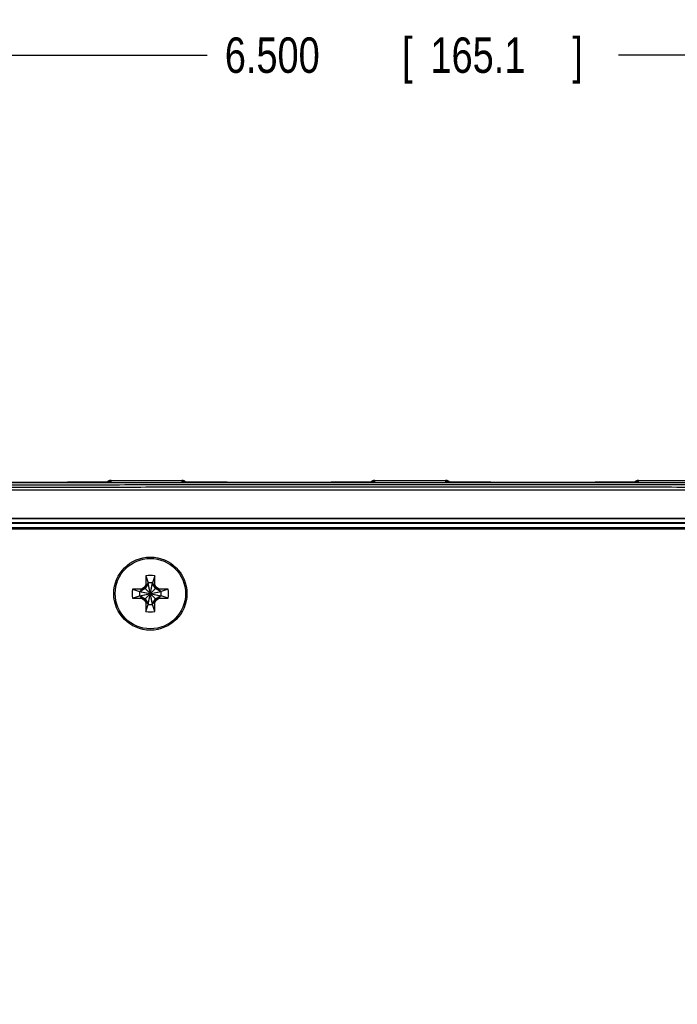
# Model space of a CAD drawing. Header units: inches. Extents: x 0 to 34, y 0 to 22.
# Tile 7 of 105: x 15.6 to 18, y 3.2 to 6.7. Entities that reach past the tile are written whole.
import ezdxf

# ---------------------------------------------------------------- set-up
doc = ezdxf.new("R2010")
doc.units = ezdxf.units.IN
doc.header["$LTSCALE"] = 1.87
doc.header["$MEASUREMENT"] = 0
doc.layers.get('0').update_dxf_attribs({"linetype": 'CONTINUOUS'})
doc.layers.add('DIMENSIONS', color=7, linetype='CONTINUOUS')
doc.styles.get("Standard").update_dxf_attribs({"font": 'txt', "width": 0.8})
doc.dimstyles.new('DIMSTYLE_1', dxfattribs={"dimtxt": 0.125, "dimasz": 0.18, "dimexe": 0.18, "dimexo": 0.0625, "dimgap": 0.09, "dimtad": 0, "dimtih": 1, "dimtoh": 1, "dimdec": 3, "dimzin": 4, "dimdsep": 46, "dimtxsty": 'STANDARD', "dimblk": '_FILLED', "dimblk1": '_FILLED', "dimblk2": '_FILLED', "dimcen": 0.09, "dimadec": 0, "dimazin": 0, "dimtp": 0.01, "dimtm": 0.01, "dimtfac": 1, "dimtdec": 3, "dimtofl": 0, "dimtmove": 0, "dimatfit": 3, "dimldrblk": '_FILLED', "dimfxl": 1, "dimtolj": 1, "dimtzin": 4, "dimarcsym": 0})

# ---------------------------------------------------------------- blocks, each defined once
blk = doc.blocks.new('_FILLED')
at = {"color": 0, "linetype": 'BYBLOCK'}
blk.add_solid([(0, 0), (-1, 0.174), (-1, -0.174)], dxfattribs=at)
blk = doc.blocks.new('*D7')
at = {"layer": 'DIMENSIONS', "color": 2, "linetype": 'CONTINUOUS'}
for p, q in [((13.7841, 3.2255), (13.7841, 6.6977)), ((20.2842, 3.2251), (20.2842, 6.6977)), ((13.7841, 6.5727), (16.3092, 6.5727)), ((20.2842, 6.5727), (17.7592, 6.5727))]:
    blk.add_line(p, q, dxfattribs=at)
at = {"layer": 'DIMENSIONS', "color": 2, "linetype": 'CONTINUOUS', "xscale": 0.18, "yscale": 0.18, "zscale": 0.18, "rotation": 180}
blk.add_blockref('_FILLED', (13.7841, 6.5727), dxfattribs=at)
at = {"layer": 'DIMENSIONS', "color": 2, "linetype": 'CONTINUOUS', "xscale": 0.18, "yscale": 0.18, "zscale": 0.18}
blk.add_blockref('_FILLED', (20.2842, 6.5727), dxfattribs=at)
at = {"layer": 'DIMENSIONS', "color": 2, "linetype": 'CONTINUOUS', "width": 0.8}
for s, p in [('6.500', (16.3717, 6.5102)), ('[', (16.9967, 6.5102)), ('165.1', (17.0967, 6.5102)), (']', (17.5967, 6.5102))]:
    blk.add_text(s, height=0.125, dxfattribs=at).set_placement(p)

msp = doc.modelspace()

# ---------------------------------------------------------------- linework, layer by layer
at = {"color": 7, "linetype": 'CONTINUOUS'}
for p, q in [((15.9706, 5.0677), (15.9707, 5.0727)), ((15.9707, 5.0727), (16.2197, 5.0727)), ((16.2197, 5.0727), (16.2198, 5.0677)), ((16.9006, 5.0677), (16.9007, 5.0727)), ((16.9007, 5.0727), (17.1497, 5.0727)), ((17.1497, 5.0727), (17.1498, 5.0677)), ((17.8306, 5.0677), (17.8307, 5.0727)), ((17.8307, 5.0727), (18.0797, 5.0727)), ((20.6105, 5.0388), (13.43, 5.0388)), ((15.7927, 5.066), (15.4739, 5.066)), ((15.8049, 5.066), (15.7927, 5.066)), ((15.8171, 5.0661), (15.8049, 5.066)), ((15.8291, 5.0661), (15.8171, 5.0661)), ((15.8409, 5.0661), (15.8291, 5.0661)), ((15.8525, 5.0662), (15.8409, 5.0661)), ((15.8672, 5.0662), (15.8525, 5.0662)), ((15.8792, 5.0663), (15.8672, 5.0662)), ((15.8895, 5.0663), (15.8792, 5.0663)), ((15.8985, 5.0664), (15.8895, 5.0663)), ((15.9091, 5.0665), (15.8985, 5.0664)), ((15.9181, 5.0665), (15.9091, 5.0665)), ((15.9258, 5.0666), (15.9181, 5.0665)), ((15.9325, 5.0667), (15.9258, 5.0666)), ((15.9384, 5.0668), (15.9325, 5.0667)), ((15.9445, 5.0669), (15.9384, 5.0668)), ((15.9494, 5.0669), (15.9445, 5.0669)), ((15.9534, 5.067), (15.9494, 5.0669)), ((15.9567, 5.0671), (15.9534, 5.067)), ((15.9595, 5.0671), (15.9567, 5.0671)), ((15.9619, 5.0672), (15.9595, 5.0671)), ((15.9638, 5.0673), (15.9619, 5.0672)), ((15.9651, 5.0673), (15.9638, 5.0673)), ((15.9661, 5.0673), (15.9651, 5.0673)), ((15.9667, 5.0674), (15.9661, 5.0673)), ((15.9672, 5.0674), (15.9667, 5.0674)), ((15.9675, 5.0674), (15.9672, 5.0674)), ((15.9677, 5.0674), (15.9675, 5.0674)), ((15.9678, 5.0674), (15.9677, 5.0674)), ((15.9679, 5.0674), (15.9678, 5.0674)), ((15.9679, 5.0675), (15.9679, 5.0675)), ((15.9679, 5.0675), (15.9679, 5.0674)), ((16.2228, 5.0674), (16.2226, 5.0674)), ((16.2231, 5.0674), (16.2228, 5.0674)), ((16.2234, 5.0674), (16.2231, 5.0674)), ((16.2238, 5.0674), (16.2234, 5.0674)), ((16.2246, 5.0673), (16.2238, 5.0674)), ((16.2257, 5.0673), (16.2246, 5.0673)), ((16.2276, 5.0672), (16.2257, 5.0673)), ((16.23, 5.0672), (16.2276, 5.0672)), ((16.2331, 5.0671), (16.23, 5.0672)), ((16.2369, 5.067), (16.2331, 5.0671)), ((16.2416, 5.0669), (16.2369, 5.067)), ((16.2459, 5.0669), (16.2416, 5.0669)), ((16.251, 5.0668), (16.2459, 5.0669)), ((16.2573, 5.0667), (16.251, 5.0668)), ((16.2651, 5.0666), (16.2573, 5.0667)), ((16.2745, 5.0665), (16.2651, 5.0666)), ((16.2819, 5.0665), (16.2745, 5.0665)), ((16.2906, 5.0664), (16.2819, 5.0665)), ((16.3003, 5.0663), (16.2906, 5.0664)), ((16.3106, 5.0663), (16.3003, 5.0663)), ((16.3212, 5.0662), (16.3106, 5.0663)), ((16.3323, 5.0662), (16.3212, 5.0662)), ((16.3437, 5.0661), (16.3323, 5.0662)), ((16.3554, 5.0661), (16.3437, 5.0661)), ((16.3673, 5.0661), (16.3554, 5.0661)), ((16.3794, 5.0661), (16.3673, 5.0661)), ((16.3916, 5.066), (16.3794, 5.0661)), ((16.4039, 5.066), (16.3916, 5.066)), ((16.7227, 5.066), (16.4039, 5.066)), ((16.7349, 5.066), (16.7227, 5.066)), ((16.7471, 5.0661), (16.7349, 5.066)), ((16.7591, 5.0661), (16.7471, 5.0661)), ((16.7709, 5.0661), (16.7591, 5.0661)), ((16.7825, 5.0662), (16.7709, 5.0661)), ((16.7972, 5.0662), (16.7825, 5.0662)), ((16.8092, 5.0663), (16.7972, 5.0662)), ((16.8195, 5.0663), (16.8092, 5.0663)), ((16.8285, 5.0664), (16.8195, 5.0663)), ((16.8391, 5.0665), (16.8285, 5.0664)), ((16.8481, 5.0665), (16.8391, 5.0665)), ((16.8558, 5.0666), (16.8481, 5.0665)), ((16.8625, 5.0667), (16.8558, 5.0666)), ((16.8684, 5.0668), (16.8625, 5.0667)), ((16.8745, 5.0669), (16.8684, 5.0668)), ((16.8794, 5.0669), (16.8745, 5.0669)), ((16.8834, 5.067), (16.8794, 5.0669)), ((16.8867, 5.0671), (16.8834, 5.067)), ((16.8895, 5.0671), (16.8867, 5.0671)), ((16.8919, 5.0672), (16.8895, 5.0671)), ((16.8938, 5.0673), (16.8919, 5.0672)), ((16.8951, 5.0673), (16.8938, 5.0673)), ((16.8961, 5.0673), (16.8951, 5.0673)), ((16.8967, 5.0674), (16.8961, 5.0673)), ((16.8972, 5.0674), (16.8967, 5.0674)), ((16.8975, 5.0674), (16.8972, 5.0674)), ((16.8977, 5.0674), (16.8975, 5.0674)), ((16.8978, 5.0674), (16.8977, 5.0674)), ((16.8979, 5.0674), (16.8978, 5.0674)), ((16.8979, 5.0675), (16.8979, 5.0675)), ((16.8979, 5.0675), (16.8979, 5.0674)), ((17.1528, 5.0674), (17.1526, 5.0674)), ((17.1531, 5.0674), (17.1528, 5.0674)), ((17.1534, 5.0674), (17.1531, 5.0674)), ((17.1538, 5.0674), (17.1534, 5.0674)), ((17.1546, 5.0673), (17.1538, 5.0674)), ((17.1557, 5.0673), (17.1546, 5.0673)), ((17.1576, 5.0672), (17.1557, 5.0673)), ((17.16, 5.0672), (17.1576, 5.0672)), ((17.1631, 5.0671), (17.16, 5.0672)), ((17.1669, 5.067), (17.1631, 5.0671)), ((17.1716, 5.0669), (17.1669, 5.067)), ((17.1759, 5.0669), (17.1716, 5.0669)), ((17.181, 5.0668), (17.1759, 5.0669)), ((17.1873, 5.0667), (17.181, 5.0668)), ((17.1951, 5.0666), (17.1873, 5.0667)), ((17.2045, 5.0665), (17.1951, 5.0666)), ((17.2119, 5.0665), (17.2045, 5.0665)), ((17.2206, 5.0664), (17.2119, 5.0665)), ((17.2303, 5.0663), (17.2206, 5.0664)), ((17.2406, 5.0663), (17.2303, 5.0663)), ((17.2512, 5.0662), (17.2406, 5.0663)), ((17.2623, 5.0662), (17.2512, 5.0662)), ((17.2737, 5.0661), (17.2623, 5.0662)), ((17.2854, 5.0661), (17.2737, 5.0661)), ((17.2973, 5.0661), (17.2854, 5.0661)), ((17.3094, 5.0661), (17.2973, 5.0661)), ((17.3216, 5.066), (17.3094, 5.0661)), ((17.3339, 5.066), (17.3216, 5.066)), ((17.6527, 5.066), (17.3339, 5.066)), ((17.6649, 5.066), (17.6527, 5.066)), ((17.6771, 5.0661), (17.6649, 5.066)), ((17.6891, 5.0661), (17.6771, 5.0661)), ((17.7009, 5.0661), (17.6891, 5.0661)), ((17.7125, 5.0662), (17.7009, 5.0661)), ((17.7272, 5.0662), (17.7125, 5.0662)), ((17.7392, 5.0663), (17.7272, 5.0662)), ((17.7495, 5.0663), (17.7392, 5.0663)), ((17.7613, 5.0664), (17.7495, 5.0663)), ((17.7715, 5.0665), (17.7613, 5.0664)), ((17.7801, 5.0666), (17.7715, 5.0665)), ((17.7876, 5.0666), (17.7801, 5.0666)), ((17.7941, 5.0667), (17.7876, 5.0666)), ((17.7997, 5.0668), (17.7941, 5.0667)), ((17.8055, 5.0669), (17.7997, 5.0668)), ((17.8103, 5.0669), (17.8055, 5.0669)), ((17.8141, 5.067), (17.8103, 5.0669)), ((17.8173, 5.0671), (17.8141, 5.067)), ((17.82, 5.0672), (17.8173, 5.0671)), ((17.8223, 5.0672), (17.82, 5.0672)), ((17.8241, 5.0673), (17.8223, 5.0672)), ((17.8251, 5.0673), (17.8241, 5.0673)), ((17.8261, 5.0673), (17.8251, 5.0673)), ((17.8267, 5.0674), (17.8261, 5.0673)), ((17.8272, 5.0674), (17.8267, 5.0674)), ((17.8275, 5.0674), (17.8272, 5.0674)), ((17.8277, 5.0674), (17.8275, 5.0674)), ((17.8278, 5.0674), (17.8277, 5.0674)), ((17.8279, 5.0674), (17.8278, 5.0674)), ((17.8279, 5.0675), (17.8279, 5.0675)), ((17.8279, 5.0675), (17.8279, 5.0674)), ((20.853, 4.9377), (9.9418, 4.9377)), ((20.6096, 4.9388), (13.4309, 4.9388)), ((20.853, 4.9227), (9.9418, 4.9227)), ((9.9428, 4.9218), (20.852, 4.9218)), ((9.9428, 4.9068), (20.852, 4.9068)), ((9.9622, 4.9025), (20.8321, 4.9025)), ((16.0937, 4.7359), (16.0937, 4.7048)), ((16.0937, 4.7359), (16.1014, 4.7113)), ((16.1248, 4.7359), (16.117, 4.7113)), ((16.1248, 4.7048), (16.1248, 4.7359)), ((16.0779, 4.689), (16.0468, 4.689)), ((16.0468, 4.689), (16.0714, 4.6813)), ((16.091, 4.6917), (16.0729, 4.6813)), ((16.0779, 4.689), (16.0729, 4.6813)), ((16.0879, 4.6948), (16.0779, 4.689)), ((16.0937, 4.7048), (16.0879, 4.6948)), ((16.0879, 4.6521), (16.1306, 4.6948)), ((16.0879, 4.6948), (16.1306, 4.6521)), ((16.1014, 4.7098), (16.091, 4.6917)), ((16.0937, 4.7048), (16.1014, 4.7098)), ((16.1014, 4.6356), (16.117, 4.7113)), ((16.1014, 4.7113), (16.1014, 4.7098)), ((16.117, 4.6356), (16.1014, 4.7113)), ((16.1014, 4.6372), (16.117, 4.7098)), ((16.117, 4.6372), (16.1014, 4.7098)), ((16.117, 4.7098), (16.117, 4.7113)), ((16.1248, 4.7048), (16.117, 4.7098)), ((16.1274, 4.6917), (16.117, 4.7098)), ((16.1306, 4.6948), (16.1248, 4.7048)), ((16.1455, 4.6813), (16.1274, 4.6917)), ((16.1406, 4.689), (16.1306, 4.6948)), ((16.1717, 4.689), (16.1406, 4.689)), ((16.1406, 4.689), (16.1455, 4.6813)), ((16.1717, 4.689), (16.147, 4.6813)), ((16.0468, 4.6579), (16.0714, 4.6657)), ((16.0468, 4.6579), (16.0779, 4.6579)), ((16.0714, 4.6657), (16.147, 4.6813)), ((16.0729, 4.6813), (16.0714, 4.6813)), ((16.0714, 4.6813), (16.147, 4.6657)), ((16.0714, 4.6657), (16.0729, 4.6657)), ((16.0729, 4.6657), (16.1455, 4.6813)), ((16.0729, 4.6813), (16.1455, 4.6657)), ((16.0779, 4.6579), (16.0729, 4.6657)), ((16.0729, 4.6657), (16.091, 4.6553)), ((16.0779, 4.6579), (16.0879, 4.6521)), ((16.091, 4.6553), (16.1014, 4.6372)), ((16.117, 4.6372), (16.1274, 4.6553)), ((16.1274, 4.6553), (16.1455, 4.6657)), ((16.1306, 4.6521), (16.1406, 4.6579)), ((16.1406, 4.6579), (16.1455, 4.6657)), ((16.1406, 4.6579), (16.1717, 4.6579)), ((16.147, 4.6813), (16.1455, 4.6813)), ((16.1455, 4.6657), (16.147, 4.6657)), ((16.1717, 4.6579), (16.147, 4.6657)), ((16.0879, 4.6521), (16.0937, 4.6421)), ((16.0937, 4.6421), (16.0937, 4.611)), ((16.0937, 4.6421), (16.1014, 4.6372)), ((16.0937, 4.611), (16.1014, 4.6356)), ((16.1014, 4.6372), (16.1014, 4.6356)), ((16.1248, 4.6421), (16.117, 4.6372)), ((16.117, 4.6356), (16.117, 4.6372)), ((16.1248, 4.611), (16.117, 4.6356)), ((16.1248, 4.6421), (16.1306, 4.6521)), ((16.1248, 4.611), (16.1248, 4.6421))]:
    msp.add_line(p, q, dxfattribs=at)
for points in [[(15.9707, 5.0727), (15.9701, 5.0727), (15.969, 5.0726), (15.9679, 5.0725), (15.9668, 5.0723), (15.9657, 5.0721), (15.9646, 5.0718), (15.9635, 5.0714), (15.9625, 5.0709), (15.9615, 5.0705), (15.9605, 5.0699), (15.9595, 5.0693), (15.9586, 5.0686), (15.9577, 5.0679), (15.9569, 5.0672), (15.9568, 5.0671)], [(16.2336, 5.0671), (16.2335, 5.0672), (16.2327, 5.0679), (16.2318, 5.0686), (16.2309, 5.0693), (16.23, 5.0699), (16.229, 5.0705), (16.228, 5.0709), (16.2269, 5.0714), (16.2258, 5.0718), (16.2248, 5.0721), (16.2237, 5.0723), (16.2225, 5.0725), (16.2214, 5.0726), (16.2203, 5.0727), (16.2197, 5.0727)], [(16.9007, 5.0727), (16.9001, 5.0727), (16.899, 5.0726), (16.8979, 5.0725), (16.8968, 5.0723), (16.8957, 5.0721), (16.8946, 5.0718), (16.8935, 5.0714), (16.8925, 5.0709), (16.8915, 5.0705), (16.8905, 5.0699), (16.8895, 5.0693), (16.8886, 5.0686), (16.8877, 5.0679), (16.8869, 5.0672), (16.8868, 5.0671)], [(17.1636, 5.0671), (17.1635, 5.0672), (17.1627, 5.0679), (17.1618, 5.0686), (17.1609, 5.0693), (17.16, 5.0699), (17.159, 5.0705), (17.158, 5.0709), (17.1569, 5.0714), (17.1558, 5.0718), (17.1548, 5.0721), (17.1537, 5.0723), (17.1525, 5.0725), (17.1514, 5.0726), (17.1503, 5.0727), (17.1497, 5.0727)], [(17.8307, 5.0727), (17.8301, 5.0727), (17.829, 5.0726), (17.8279, 5.0725), (17.8268, 5.0723), (17.8257, 5.0721), (17.8246, 5.0718), (17.8235, 5.0714), (17.8225, 5.0709), (17.8215, 5.0705), (17.8205, 5.0699), (17.8195, 5.0693), (17.8186, 5.0686), (17.8177, 5.0679), (17.8169, 5.0672), (17.8168, 5.0671)], [(16.2226, 5.0674), (16.2225, 5.0674), (16.2225, 5.0675)], [(17.1526, 5.0674), (17.1525, 5.0674), (17.1525, 5.0675)]]:
    msp.add_lwpolyline(points, dxfattribs=at)
for radius in [0.129, 0.124]:
    msp.add_circle((16.1092, 4.6735), radius, dxfattribs=at)
for radius, start, end in [(0.0644, 76.0196, 103.9804), (0.0644, 166.0196, 193.9804), (0.0386, 78.3855, 101.6145), (0.0644, 346.0196, 13.9804), (0.0386, 168.3855, 191.6145), (0.0386, 348.3855, 11.6145), (0.0386, 258.3855, 281.6145), (0.0644, 256.0196, 283.9804)]:
    msp.add_arc((16.1092, 4.6735), radius, start, end, dxfattribs=at)
for points, knots in [([(15.9568, 5.0671), (15.957, 5.0673), (15.9575, 5.0678), (15.9583, 5.0685), (15.9592, 5.0691), (15.9602, 5.0697), (15.9611, 5.0703), (15.9621, 5.0708), (15.9631, 5.0712), (15.9642, 5.0716), (15.9652, 5.072), (15.9663, 5.0722), (15.9674, 5.0724), (15.9685, 5.0726), (15.9693, 5.0727), (15.9697, 5.0727), (15.9698, 5.0727)], [0, 0, 0, 0, 0.066462, 0.142916, 0.21937, 0.295825, 0.372279, 0.448734, 0.525189, 0.601644, 0.678099, 0.754554, 0.831009, 0.907464, 0.983919, 1, 1, 1, 1]), ([(16.2336, 5.0671), (16.2334, 5.0673), (16.2329, 5.0678), (16.2321, 5.0685), (16.2312, 5.0691), (16.2303, 5.0697), (16.2293, 5.0703), (16.2283, 5.0708), (16.2273, 5.0712), (16.2263, 5.0716), (16.2252, 5.072), (16.2241, 5.0722), (16.223, 5.0724), (16.2219, 5.0726), (16.2211, 5.0727), (16.2207, 5.0727), (16.2206, 5.0727)], [0, 0, 0, 0, 0.066456, 0.14291, 0.219365, 0.29582, 0.372275, 0.44873, 0.525186, 0.601641, 0.678097, 0.754552, 0.831008, 0.907463, 0.983919, 1, 1, 1, 1]), ([(16.8868, 5.0671), (16.887, 5.0673), (16.8875, 5.0678), (16.8883, 5.0685), (16.8892, 5.0691), (16.8902, 5.0697), (16.8911, 5.0703), (16.8921, 5.0708), (16.8931, 5.0712), (16.8942, 5.0716), (16.8952, 5.072), (16.8963, 5.0722), (16.8974, 5.0724), (16.8985, 5.0726), (16.8993, 5.0727), (16.8997, 5.0727), (16.8998, 5.0727)], [0, 0, 0, 0, 0.066462, 0.142916, 0.21937, 0.295825, 0.372279, 0.448734, 0.525189, 0.601644, 0.678099, 0.754554, 0.831009, 0.907464, 0.983919, 1, 1, 1, 1]), ([(17.1636, 5.0671), (17.1634, 5.0673), (17.1629, 5.0678), (17.1621, 5.0685), (17.1612, 5.0691), (17.1603, 5.0697), (17.1593, 5.0703), (17.1583, 5.0708), (17.1573, 5.0712), (17.1563, 5.0716), (17.1552, 5.072), (17.1541, 5.0722), (17.153, 5.0724), (17.1519, 5.0726), (17.1511, 5.0727), (17.1507, 5.0727), (17.1506, 5.0727)], [0, 0, 0, 0, 0.066456, 0.14291, 0.219365, 0.29582, 0.372275, 0.44873, 0.525186, 0.601641, 0.678097, 0.754552, 0.831008, 0.907463, 0.983919, 1, 1, 1, 1]), ([(17.8168, 5.0671), (17.817, 5.0673), (17.8175, 5.0678), (17.8183, 5.0685), (17.8192, 5.0691), (17.8202, 5.0697), (17.8211, 5.0703), (17.8221, 5.0708), (17.8231, 5.0712), (17.8242, 5.0716), (17.8252, 5.072), (17.8263, 5.0722), (17.8274, 5.0724), (17.8285, 5.0726), (17.8293, 5.0727), (17.8297, 5.0727), (17.8298, 5.0727)], [0, 0, 0, 0, 0.066462, 0.142916, 0.21937, 0.295825, 0.372279, 0.448734, 0.525189, 0.601644, 0.678099, 0.754554, 0.831009, 0.907464, 0.983919, 1, 1, 1, 1]), ([(20.564, 5.062), (20.5153, 5.062), (20.4178, 5.0622), (20.2714, 5.0624), (20.1249, 5.0626), (19.9781, 5.0628), (19.8312, 5.063), (19.6842, 5.0632), (19.537, 5.0633), (19.3897, 5.0635), (19.2422, 5.0636), (19.0946, 5.0638), (18.9469, 5.0639), (18.7991, 5.064), (18.6512, 5.0641), (18.5032, 5.0642), (18.3552, 5.0643), (18.207, 5.0644), (18.0588, 5.0645), (17.9106, 5.0645), (17.7623, 5.0646), (17.6139, 5.0646), (17.4655, 5.0647), (17.3171, 5.0647), (17.1687, 5.0647), (17.0202, 5.0647), (16.8718, 5.0647), (16.7234, 5.0647), (16.5749, 5.0647), (16.4265, 5.0646), (16.2782, 5.0646), (16.1299, 5.0645), (15.9816, 5.0645), (15.8334, 5.0644), (15.6853, 5.0643), (15.5372, 5.0642), (15.3892, 5.0641), (15.2413, 5.064), (15.0935, 5.0639), (14.9458, 5.0638), (14.7982, 5.0636), (14.6508, 5.0635), (14.5034, 5.0633), (14.3562, 5.0632), (14.2092, 5.063), (14.0623, 5.0628), (13.9156, 5.0626), (13.769, 5.0624), (13.6227, 5.0622), (13.5251, 5.062), (13.4764, 5.062)], [0, 0, 0, 0, 0.020625, 0.041278, 0.061956, 0.082658, 0.103384, 0.124131, 0.144899, 0.165686, 0.186491, 0.207314, 0.228153, 0.249007, 0.269875, 0.290755, 0.311647, 0.332548, 0.353459, 0.374379, 0.395305, 0.416237, 0.437174, 0.458114, 0.479056, 0.5, 0.520944, 0.541887, 0.562827, 0.583764, 0.604696, 0.625622, 0.646541, 0.667452, 0.688354, 0.709245, 0.730126, 0.750993, 0.771847, 0.792686, 0.813509, 0.834314, 0.855101, 0.875869, 0.896617, 0.917342, 0.938045, 0.958723, 0.979375, 1, 1, 1, 1]), ([(20.5623, 5.0541), (20.5136, 5.0542), (20.4161, 5.0543), (20.2698, 5.0545), (20.1233, 5.0547), (19.9767, 5.0549), (19.8298, 5.0551), (19.6829, 5.0553), (19.5357, 5.0555), (19.3885, 5.0556), (19.2411, 5.0558), (19.0936, 5.0559), (18.946, 5.056), (18.7982, 5.0562), (18.6504, 5.0563), (18.5025, 5.0564), (18.3545, 5.0565), (18.2064, 5.0565), (18.0583, 5.0566), (17.9101, 5.0567), (17.7619, 5.0567), (17.6136, 5.0568), (17.4653, 5.0568), (17.3169, 5.0568), (17.1686, 5.0569), (17.0202, 5.0569), (16.8719, 5.0569), (16.7235, 5.0568), (16.5752, 5.0568), (16.4268, 5.0568), (16.2786, 5.0567), (16.1303, 5.0567), (15.9821, 5.0566), (15.834, 5.0565), (15.6859, 5.0565), (15.5379, 5.0564), (15.39, 5.0563), (15.2422, 5.0562), (15.0945, 5.056), (14.9469, 5.0559), (14.7993, 5.0558), (14.652, 5.0556), (14.5047, 5.0555), (14.3576, 5.0553), (14.2106, 5.0551), (14.0638, 5.0549), (13.9171, 5.0547), (13.7706, 5.0545), (13.6243, 5.0543), (13.5268, 5.0542), (13.4781, 5.0541)], [0, 0, 0, 0, 0.020628, 0.041282, 0.061961, 0.082664, 0.10339, 0.124137, 0.144904, 0.165691, 0.186496, 0.207319, 0.228157, 0.249011, 0.269878, 0.290758, 0.311649, 0.332551, 0.353462, 0.374381, 0.395306, 0.416238, 0.437174, 0.458114, 0.479057, 0.5, 0.520944, 0.541886, 0.562826, 0.583762, 0.604694, 0.62562, 0.646539, 0.667449, 0.688351, 0.709242, 0.730122, 0.750989, 0.771843, 0.792681, 0.813504, 0.834309, 0.855096, 0.875863, 0.89661, 0.917336, 0.938039, 0.958718, 0.979372, 1, 1, 1, 1]), ([(13.4797, 5.047), (13.5284, 5.0471), (13.6258, 5.0473), (13.7721, 5.0475), (13.9185, 5.0477), (14.0651, 5.0479), (14.2119, 5.0481), (14.3588, 5.0482), (14.5058, 5.0484), (14.653, 5.0486), (14.8003, 5.0487), (14.9478, 5.0488), (15.0953, 5.049), (15.243, 5.0491), (15.3907, 5.0492), (15.5386, 5.0493), (15.6865, 5.0494), (15.8345, 5.0495), (15.9826, 5.0495), (16.1307, 5.0496), (16.2789, 5.0497), (16.4271, 5.0497), (16.5754, 5.0497), (16.7236, 5.0498), (16.8719, 5.0498), (17.0202, 5.0498), (17.1685, 5.0498), (17.3168, 5.0498), (17.4651, 5.0497), (17.6133, 5.0497), (17.7616, 5.0497), (17.9097, 5.0496), (18.0579, 5.0495), (18.2059, 5.0495), (18.3539, 5.0494), (18.5019, 5.0493), (18.6497, 5.0492), (18.7975, 5.0491), (18.9451, 5.049), (19.0927, 5.0488), (19.2401, 5.0487), (19.3874, 5.0486), (19.5346, 5.0484), (19.6817, 5.0482), (19.8286, 5.0481), (19.9754, 5.0479), (20.122, 5.0477), (20.2684, 5.0475), (20.4146, 5.0473), (20.5121, 5.0471), (20.5608, 5.047)], [0, 0, 0, 0, 0.020628, 0.041282, 0.061962, 0.082665, 0.103391, 0.124138, 0.144906, 0.165692, 0.186498, 0.20732, 0.228159, 0.249012, 0.269879, 0.290759, 0.31165, 0.332552, 0.353462, 0.374381, 0.395307, 0.416238, 0.437175, 0.458114, 0.479057, 0.5, 0.520943, 0.541886, 0.562826, 0.583762, 0.604693, 0.625619, 0.646538, 0.667448, 0.68835, 0.709241, 0.730121, 0.750988, 0.771842, 0.79268, 0.813503, 0.834308, 0.855095, 0.875862, 0.896609, 0.917335, 0.938038, 0.958718, 0.979372, 1, 1, 1, 1]), ([(15.7806, 5.066), (15.7826, 5.066), (15.7867, 5.066), (15.7928, 5.066), (15.7988, 5.066), (15.8049, 5.066), (15.8109, 5.0661), (15.8169, 5.0661), (15.8228, 5.0661), (15.8288, 5.0661), (15.8346, 5.0661), (15.8404, 5.0661), (15.8462, 5.0661), (15.8519, 5.0662), (15.8575, 5.0662), (15.863, 5.0662), (15.8685, 5.0662), (15.8738, 5.0662), (15.8791, 5.0663), (15.8842, 5.0663), (15.8893, 5.0663), (15.8942, 5.0664), (15.899, 5.0664), (15.9037, 5.0664), (15.9083, 5.0665), (15.9127, 5.0665), (15.9171, 5.0665), (15.9212, 5.0666), (15.9252, 5.0666), (15.9291, 5.0667), (15.9328, 5.0667), (15.9364, 5.0667), (15.9398, 5.0668), (15.943, 5.0668), (15.9461, 5.0669), (15.949, 5.0669), (15.9517, 5.067), (15.9543, 5.067), (15.9567, 5.0671), (15.9589, 5.0671), (15.9609, 5.0672), (15.9627, 5.0672), (15.9643, 5.0673), (15.9658, 5.0673), (15.967, 5.0674), (15.9677, 5.0674), (15.9679, 5.0674)], [0, 0, 0, 0, 0.032389, 0.064798, 0.097179, 0.129485, 0.161673, 0.193696, 0.225512, 0.257095, 0.288423, 0.31946, 0.350165, 0.380501, 0.410443, 0.439968, 0.469043, 0.497633, 0.52571, 0.553246, 0.580213, 0.606585, 0.632332, 0.657429, 0.68185, 0.705568, 0.728563, 0.750809, 0.772284, 0.792963, 0.812828, 0.83186, 0.850037, 0.867339, 0.883748, 0.89925, 0.91383, 0.927471, 0.940155, 0.951873, 0.962617, 0.972373, 0.981129, 0.988875, 0.995604, 1, 1, 1, 1]), ([(15.9673, 5.0674), (15.9673, 5.0674), (15.9675, 5.0674), (15.9677, 5.0675), (15.9679, 5.0675)], [0, 0, 0, 0, 0.05655, 1, 1, 1, 1]), ([(15.9679, 5.0675), (15.9681, 5.0675), (15.9686, 5.0676), (15.9695, 5.0677), (15.9702, 5.0677), (15.9706, 5.0677)], [0, 0, 0, 0, 0.177427, 0.588713, 1, 1, 1, 1]), ([(15.9679, 5.0674), (15.968, 5.0674), (15.9684, 5.0674), (15.969, 5.0675), (15.9697, 5.0675), (15.9702, 5.0676), (15.9704, 5.0676), (15.9706, 5.0677), (15.9706, 5.0677)], [0, 0, 0, 0, 0.090969, 0.415262, 0.667994, 0.849012, 0.95876, 1, 1, 1, 1]), ([(16.2225, 5.0675), (16.2223, 5.0675), (16.2218, 5.0676), (16.2209, 5.0677), (16.2202, 5.0677), (16.2198, 5.0677)], [0, 0, 0, 0, 0.177073, 0.588536, 1, 1, 1, 1]), ([(16.2198, 5.0677), (16.2198, 5.0677), (16.22, 5.0676), (16.2203, 5.0676), (16.2208, 5.0675), (16.2214, 5.0675), (16.222, 5.0674), (16.2224, 5.0674), (16.2225, 5.0674)], [0, 0, 0, 0, 0.041241, 0.151009, 0.332061, 0.584858, 0.909259, 1, 1, 1, 1]), ([(16.2232, 5.0674), (16.2232, 5.0674), (16.2229, 5.0674), (16.2227, 5.0675), (16.2225, 5.0675)], [0, 0, 0, 0, 0.056345, 1, 1, 1, 1]), ([(16.2225, 5.0674), (16.2228, 5.0674), (16.2235, 5.0674), (16.2246, 5.0673), (16.2261, 5.0673), (16.2277, 5.0672), (16.2296, 5.0672), (16.2316, 5.0671), (16.2338, 5.0671), (16.2361, 5.067), (16.2387, 5.067), (16.2414, 5.0669), (16.2443, 5.0669), (16.2474, 5.0668), (16.2506, 5.0668), (16.254, 5.0667), (16.2576, 5.0667), (16.2613, 5.0667), (16.2652, 5.0666), (16.2692, 5.0666), (16.2734, 5.0665), (16.2777, 5.0665), (16.2821, 5.0665), (16.2867, 5.0664), (16.2914, 5.0664), (16.2962, 5.0664), (16.3012, 5.0663), (16.3062, 5.0663), (16.3114, 5.0663), (16.3166, 5.0662), (16.322, 5.0662), (16.3274, 5.0662), (16.333, 5.0662), (16.3386, 5.0662), (16.3442, 5.0661), (16.35, 5.0661), (16.3558, 5.0661), (16.3617, 5.0661), (16.3676, 5.0661), (16.3735, 5.0661), (16.3795, 5.0661), (16.3856, 5.066), (16.3916, 5.066), (16.3977, 5.066), (16.4037, 5.066), (16.4078, 5.066), (16.4098, 5.066)], [0, 0, 0, 0, 0.004399, 0.011128, 0.018872, 0.027628, 0.037384, 0.048127, 0.059845, 0.072529, 0.086169, 0.100748, 0.11625, 0.132659, 0.14996, 0.168136, 0.187166, 0.20703, 0.227709, 0.249183, 0.271428, 0.294422, 0.318141, 0.342561, 0.367657, 0.393404, 0.419776, 0.446745, 0.47428, 0.502356, 0.530946, 0.56002, 0.589545, 0.619487, 0.649822, 0.680526, 0.711563, 0.74289, 0.774474, 0.806291, 0.838314, 0.870501, 0.902808, 0.935191, 0.967604, 1, 1, 1, 1]), ([(16.7106, 5.066), (16.7126, 5.066), (16.7167, 5.066), (16.7228, 5.066), (16.7288, 5.066), (16.7349, 5.066), (16.7409, 5.0661), (16.7469, 5.0661), (16.7528, 5.0661), (16.7588, 5.0661), (16.7646, 5.0661), (16.7704, 5.0661), (16.7762, 5.0661), (16.7819, 5.0662), (16.7875, 5.0662), (16.793, 5.0662), (16.7985, 5.0662), (16.8038, 5.0662), (16.8091, 5.0663), (16.8142, 5.0663), (16.8193, 5.0663), (16.8242, 5.0664), (16.829, 5.0664), (16.8337, 5.0664), (16.8383, 5.0665), (16.8427, 5.0665), (16.8471, 5.0665), (16.8512, 5.0666), (16.8552, 5.0666), (16.8591, 5.0667), (16.8628, 5.0667), (16.8664, 5.0667), (16.8698, 5.0668), (16.873, 5.0668), (16.8761, 5.0669), (16.879, 5.0669), (16.8817, 5.067), (16.8843, 5.067), (16.8867, 5.0671), (16.8889, 5.0671), (16.8909, 5.0672), (16.8927, 5.0672), (16.8943, 5.0673), (16.8958, 5.0673), (16.897, 5.0674), (16.8977, 5.0674), (16.8979, 5.0674)], [0, 0, 0, 0, 0.032389, 0.064798, 0.097179, 0.129485, 0.161673, 0.193696, 0.225512, 0.257095, 0.288423, 0.31946, 0.350165, 0.380501, 0.410443, 0.439968, 0.469043, 0.497633, 0.52571, 0.553246, 0.580213, 0.606585, 0.632332, 0.657429, 0.68185, 0.705568, 0.728563, 0.750809, 0.772284, 0.792963, 0.812828, 0.83186, 0.850037, 0.867339, 0.883748, 0.89925, 0.91383, 0.927471, 0.940155, 0.951873, 0.962617, 0.972373, 0.981129, 0.988875, 0.995604, 1, 1, 1, 1]), ([(16.8973, 5.0674), (16.8973, 5.0674), (16.8975, 5.0674), (16.8977, 5.0675), (16.8979, 5.0675)], [0, 0, 0, 0, 0.05655, 1, 1, 1, 1]), ([(16.8979, 5.0675), (16.8981, 5.0675), (16.8986, 5.0676), (16.8995, 5.0677), (16.9002, 5.0677), (16.9006, 5.0677)], [0, 0, 0, 0, 0.177427, 0.588713, 1, 1, 1, 1]), ([(16.8979, 5.0674), (16.898, 5.0674), (16.8984, 5.0674), (16.899, 5.0675), (16.8997, 5.0675), (16.9002, 5.0676), (16.9004, 5.0676), (16.9006, 5.0677), (16.9006, 5.0677)], [0, 0, 0, 0, 0.090969, 0.415262, 0.667994, 0.849012, 0.95876, 1, 1, 1, 1]), ([(17.1525, 5.0675), (17.1523, 5.0675), (17.1518, 5.0676), (17.1509, 5.0677), (17.1502, 5.0677), (17.1498, 5.0677)], [0, 0, 0, 0, 0.177073, 0.588536, 1, 1, 1, 1]), ([(17.1498, 5.0677), (17.1498, 5.0677), (17.15, 5.0676), (17.1503, 5.0676), (17.1508, 5.0675), (17.1514, 5.0675), (17.152, 5.0674), (17.1524, 5.0674), (17.1525, 5.0674)], [0, 0, 0, 0, 0.041241, 0.151009, 0.332061, 0.584858, 0.909259, 1, 1, 1, 1]), ([(17.1532, 5.0674), (17.1532, 5.0674), (17.1529, 5.0674), (17.1527, 5.0675), (17.1525, 5.0675)], [0, 0, 0, 0, 0.056345, 1, 1, 1, 1]), ([(17.1525, 5.0674), (17.1528, 5.0674), (17.1535, 5.0674), (17.1546, 5.0673), (17.1561, 5.0673), (17.1577, 5.0672), (17.1596, 5.0672), (17.1616, 5.0671), (17.1638, 5.0671), (17.1661, 5.067), (17.1687, 5.067), (17.1714, 5.0669), (17.1743, 5.0669), (17.1774, 5.0668), (17.1806, 5.0668), (17.184, 5.0667), (17.1876, 5.0667), (17.1913, 5.0667), (17.1952, 5.0666), (17.1992, 5.0666), (17.2034, 5.0665), (17.2077, 5.0665), (17.2121, 5.0665), (17.2167, 5.0664), (17.2214, 5.0664), (17.2262, 5.0664), (17.2312, 5.0663), (17.2362, 5.0663), (17.2414, 5.0663), (17.2466, 5.0662), (17.252, 5.0662), (17.2574, 5.0662), (17.263, 5.0662), (17.2686, 5.0662), (17.2742, 5.0661), (17.28, 5.0661), (17.2858, 5.0661), (17.2917, 5.0661), (17.2976, 5.0661), (17.3035, 5.0661), (17.3095, 5.0661), (17.3156, 5.066), (17.3216, 5.066), (17.3277, 5.066), (17.3337, 5.066), (17.3378, 5.066), (17.3398, 5.066)], [0, 0, 0, 0, 0.004399, 0.011128, 0.018872, 0.027628, 0.037384, 0.048127, 0.059845, 0.072529, 0.086169, 0.100748, 0.11625, 0.132659, 0.14996, 0.168136, 0.187166, 0.20703, 0.227709, 0.249183, 0.271428, 0.294422, 0.318141, 0.342561, 0.367657, 0.393404, 0.419776, 0.446745, 0.47428, 0.502356, 0.530946, 0.56002, 0.589545, 0.619487, 0.649822, 0.680526, 0.711563, 0.74289, 0.774474, 0.806291, 0.838314, 0.870501, 0.902808, 0.935191, 0.967604, 1, 1, 1, 1]), ([(17.6406, 5.066), (17.6426, 5.066), (17.6467, 5.066), (17.6528, 5.066), (17.6588, 5.066), (17.6649, 5.066), (17.6709, 5.0661), (17.6769, 5.0661), (17.6828, 5.0661), (17.6888, 5.0661), (17.6946, 5.0661), (17.7004, 5.0661), (17.7062, 5.0661), (17.7119, 5.0662), (17.7175, 5.0662), (17.723, 5.0662), (17.7285, 5.0662), (17.7338, 5.0662), (17.7391, 5.0663), (17.7442, 5.0663), (17.7493, 5.0663), (17.7542, 5.0664), (17.759, 5.0664), (17.7637, 5.0664), (17.7683, 5.0665), (17.7727, 5.0665), (17.7771, 5.0665), (17.7812, 5.0666), (17.7852, 5.0666), (17.7891, 5.0667), (17.7928, 5.0667), (17.7964, 5.0667), (17.7998, 5.0668), (17.803, 5.0668), (17.8061, 5.0669), (17.809, 5.0669), (17.8117, 5.067), (17.8143, 5.067), (17.8167, 5.0671), (17.8189, 5.0671), (17.8209, 5.0672), (17.8227, 5.0672), (17.8243, 5.0673), (17.8258, 5.0673), (17.827, 5.0674), (17.8277, 5.0674), (17.8279, 5.0674)], [0, 0, 0, 0, 0.032389, 0.064798, 0.097179, 0.129485, 0.161673, 0.193696, 0.225512, 0.257095, 0.288423, 0.31946, 0.350165, 0.380501, 0.410443, 0.439968, 0.469043, 0.497633, 0.52571, 0.553246, 0.580213, 0.606585, 0.632332, 0.657429, 0.68185, 0.705568, 0.728563, 0.750809, 0.772284, 0.792963, 0.812828, 0.83186, 0.850037, 0.867339, 0.883748, 0.89925, 0.91383, 0.927471, 0.940155, 0.951873, 0.962617, 0.972373, 0.981129, 0.988875, 0.995604, 1, 1, 1, 1]), ([(17.8273, 5.0674), (17.8273, 5.0674), (17.8275, 5.0674), (17.8277, 5.0675), (17.8279, 5.0675)], [0, 0, 0, 0, 0.05655, 1, 1, 1, 1]), ([(17.8279, 5.0675), (17.8281, 5.0675), (17.8286, 5.0676), (17.8295, 5.0677), (17.8302, 5.0677), (17.8306, 5.0677)], [0, 0, 0, 0, 0.177427, 0.588713, 1, 1, 1, 1]), ([(17.8279, 5.0674), (17.828, 5.0674), (17.8284, 5.0674), (17.829, 5.0675), (17.8297, 5.0675), (17.8302, 5.0676), (17.8304, 5.0676), (17.8306, 5.0677), (17.8306, 5.0677)], [0, 0, 0, 0, 0.090969, 0.415262, 0.667994, 0.849012, 0.95876, 1, 1, 1, 1])]:
    msp.add_open_spline(points, degree=3, knots=knots, dxfattribs=at)
for points in [[(15.9698, 5.0727), (15.9701, 5.0727), (15.9704, 5.0727), (15.9707, 5.0727)], [(16.2206, 5.0727), (16.2203, 5.0727), (16.22, 5.0727), (16.2197, 5.0727)], [(16.8998, 5.0727), (16.9001, 5.0727), (16.9004, 5.0727), (16.9007, 5.0727)], [(17.1506, 5.0727), (17.1503, 5.0727), (17.15, 5.0727), (17.1497, 5.0727)], [(17.8298, 5.0727), (17.8301, 5.0727), (17.8304, 5.0727), (17.8307, 5.0727)]]:
    msp.add_open_spline(points, degree=3, dxfattribs=at)

# ---------------------------------------------------------------- dimensions: what is measured, and where the dimension line sits
at = {"layer": 'DIMENSIONS', "color": 2, "linetype": 'CONTINUOUS'}
dim = msp.add_linear_dim(base=(13.7841, 6.5727), p1=(20.2842, 3.2251), p2=(13.7841, 3.2255), angle=180, dimstyle='DIMSTYLE_1', dxfattribs=at)
dim.commit()
dim.dimension.update_dxf_attribs({"geometry": '*D7', "text_midpoint": (17.0342, 6.5727), "dimtype": 160})

doc.saveas('drawing.dxf')
